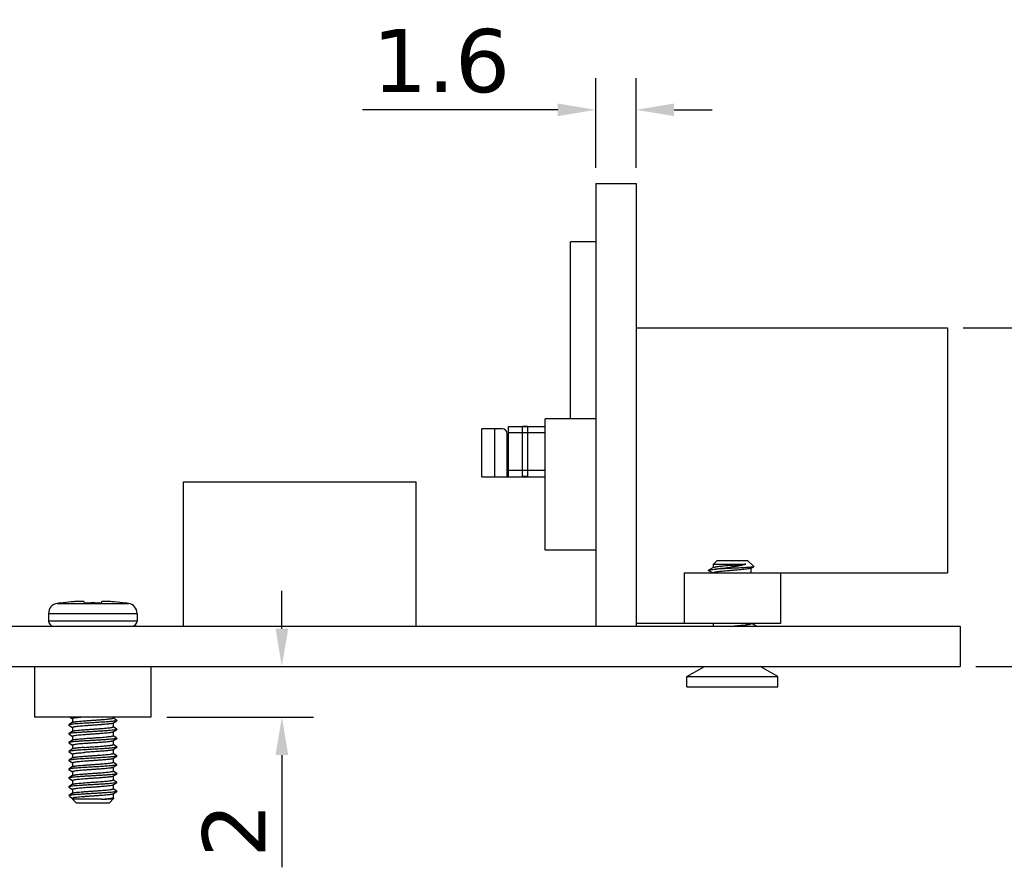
# Model space of a CAD drawing. Header units: millimetres. Extents: x 545 to 720, y 135 to 280.
# Tile 6 of 9: x 621 to 660, y 182 to 216. Entities that reach past the tile are written whole.
import ezdxf

# ---------------------------------------------------------------- set-up
doc = ezdxf.new("R2010")
doc.units = ezdxf.units.MM
doc.header["$LTSCALE"] = 30.734
doc.header["$PDMODE"] = 3
doc.header["$PDSIZE"] = 0.3125
doc.layers.get('0').update_dxf_attribs({"linetype": 'CONTINUOUS'})
doc.layers.get('Defpoints').update_dxf_attribs({"linetype": 'CONTINUOUS'})
doc.layers.add('02___PRT_ALL_AXES', color=7, linetype='CONTINUOUS')
doc.layers.add('dim', color=6, linetype='CONTINUOUS', lineweight=9)
doc.styles.add('Verdana', font='verdana.ttf', dxfattribs={"height": 2.5})
doc.dimstyles.new('aaaaaaaa 3.0', dxfattribs={"dimtxt": 2.5, "dimasz": 1.5, "dimexe": 1.25, "dimexo": 0.625, "dimtad": 1, "dimdec": 1, "dimzin": 9, "dimdsep": 46, "dimtxsty": 'Verdana', "dimcen": 0, "dimazin": 0, "dimtfac": 1, "dimtofl": 0, "dimtmove": 0, "dimatfit": 3, "dimfxl": 1, "dimlwd": 25, "dimlwe": 25, "dimarcsym": 0})

# ---------------------------------------------------------------- blocks, each defined once
blk = doc.blocks.new('*D24')
at = {"layer": 'Defpoints', "color": 0}
for p in [(626.393, 190.189), (626.393, 188.189), (631.567, 188.189)]:
    blk.add_point(p, dxfattribs=at)
at = {"layer": 'dim', "color": 0, "lineweight": 25}
for p, q in [((631.567, 191.689), (631.567, 193.189)), ((627.018, 190.189), (632.817, 190.189)), ((627.018, 188.189), (632.817, 188.189)), ((631.567, 186.689), (631.567, 182.247))]:
    blk.add_line(p, q, dxfattribs=at)
at = {"layer": 'dim', "color": 0}
for points in [[(631.317, 191.689), (631.817, 191.689), (631.567, 190.189)], [(631.817, 186.689), (631.317, 186.689), (631.567, 188.189)]]:
    blk.add_solid(points, dxfattribs=at)
at = {"layer": 'dim', "color": 0, "insert": (629.666, 183.718), "char_height": 2.5, "attachment_point": 5, "rotation": 90, "style": 'Verdana'}
blk.add_mtext('2', dxfattribs=at)
blk = doc.blocks.new('*D26')
at = {"layer": 'Defpoints', "color": 0}
for p in [(657.873, 203.589), (666.58, 203.589), (658.373, 190.189)]:
    blk.add_point(p, dxfattribs=at)
at = {"layer": 'dim', "color": 0, "lineweight": 25}
for p, q in [((658.498, 203.589), (667.83, 203.589)), ((666.58, 191.689), (666.58, 202.089)), ((658.998, 190.189), (667.83, 190.189))]:
    blk.add_line(p, q, dxfattribs=at)
at = {"layer": 'dim', "color": 0}
for points in [[(666.83, 202.089), (666.33, 202.089), (666.58, 203.589)], [(666.33, 191.689), (666.83, 191.689), (666.58, 190.189)]]:
    blk.add_solid(points, dxfattribs=at)
at = {"layer": 'dim', "color": 0, "insert": (664.653, 196.889), "char_height": 2.5, "attachment_point": 5, "rotation": 90, "style": 'Verdana'}
blk.add_mtext('13.4', dxfattribs=at)
blk = doc.blocks.new('*D27')
at = {"layer": 'Defpoints', "color": 0}
for p in [(643.973, 212.209), (643.973, 209.289), (645.573, 209.289)]:
    blk.add_point(p, dxfattribs=at)
at = {"layer": 'dim', "color": 0, "lineweight": 25}
for p, q in [((643.973, 209.914), (643.973, 213.459)), ((645.573, 209.914), (645.573, 213.459)), ((642.473, 212.209), (634.753, 212.209)), ((647.073, 212.209), (648.573, 212.209))]:
    blk.add_line(p, q, dxfattribs=at)
at = {"layer": 'dim', "color": 0}
for points in [[(642.473, 211.959), (642.473, 212.459), (643.973, 212.209)], [(647.073, 212.459), (647.073, 211.959), (645.573, 212.209)]]:
    blk.add_solid(points, dxfattribs=at)
at = {"layer": 'dim', "color": 0, "insert": (637.863, 214.134), "char_height": 2.5, "attachment_point": 5, "style": 'Verdana'}
blk.add_mtext('1.6', dxfattribs=at)

msp = doc.modelspace()

# ---------------------------------------------------------------- linework, layer by layer
at = {"color": 7, "linetype": 'Continuous'}
for p, q in [((643.973, 209.289), (645.573, 209.289)), ((643.973, 209.289), (643.973, 191.789)), ((645.573, 209.289), (645.573, 191.789)), ((643.973, 206.989), (642.973, 206.989)), ((642.973, 199.989), (642.973, 206.989)), ((645.573, 203.589), (657.873, 203.589)), ((657.873, 203.589), (657.873, 193.889)), ((640.523, 199.689), (641.973, 199.689)), ((640.523, 197.689), (640.523, 199.689)), ((641.073, 197.689), (641.073, 199.689)), ((641.273, 199.679), (641.073, 199.679)), ((641.273, 199.689), (641.273, 197.689)), ((643.973, 199.989), (641.973, 199.989)), ((641.973, 194.789), (641.973, 199.989)), ((640.273, 199.589), (639.473, 199.589)), ((639.473, 197.689), (639.473, 199.589)), ((639.973, 199.589), (639.973, 197.689)), ((640.473, 197.689), (640.473, 199.389)), ((641.973, 199.439), (640.523, 199.439)), ((640.473, 199.189), (640.523, 199.189)), ((640.523, 198.639), (640.473, 198.639)), ((640.523, 198.289), (640.473, 198.289)), ((641.973, 197.939), (640.523, 197.939)), ((639.473, 197.689), (641.973, 197.689)), ((641.273, 197.699), (641.073, 197.699)), ((643.973, 194.789), (641.973, 194.789)), ((648.773, 194.389), (648.623, 194.239)), ((648.623, 194.239), (649.903, 194.239)), ((648.623, 194.095), (648.623, 194.239)), ((648.773, 194.389), (649.973, 194.389)), ((649.973, 194.389), (650.223, 194.139)), ((647.473, 193.889), (657.873, 193.889)), ((647.473, 193.889), (647.473, 191.889)), ((648.634, 194.1), (648.431, 193.998)), ((648.431, 193.981), (648.612, 193.889)), ((650.112, 194.079), (650.22, 194.133)), ((650.123, 193.889), (650.123, 194.084)), ((650.223, 194.139), (650.22, 194.133)), ((651.273, 193.889), (651.273, 191.889)), ((622.809, 192.697), (622.808, 192.703)), ((623.759, 192.697), (623.751, 192.745)), ((624.435, 192.745), (624.427, 192.697)), ((625.378, 192.703), (625.377, 192.697)), ((622.343, 192.289), (622.343, 191.989)), ((625.843, 192.289), (625.843, 191.989)), ((625.843, 191.989), (622.343, 191.989)), ((651.273, 191.889), (645.573, 191.889)), ((648.623, 191.789), (648.623, 191.889)), ((650.315, 191.798), (650.134, 191.889)), ((601.873, 191.789), (658.373, 191.789)), ((649.373, 191.789), (649.444, 191.795)), ((658.373, 191.789), (658.373, 190.189)), ((601.873, 190.189), (658.373, 190.189)), ((621.793, 190.189), (621.793, 188.189)), ((626.393, 190.189), (626.393, 188.189)), ((647.573, 189.789), (648.273, 190.189)), ((626.393, 188.189), (621.793, 188.189)), ((623.195, 188.189), (623.292, 188.125)), ((623.293, 188.127), (623.293, 187.98)), ((624.889, 187.946), (625.039, 188.047)), ((624.893, 188.189), (624.893, 188.152)), ((625.039, 188.057), (624.894, 188.154)), ((623.297, 187.983), (623.147, 187.882)), ((623.147, 187.872), (623.292, 187.775)), ((623.297, 187.633), (623.147, 187.532)), ((623.293, 187.777), (623.293, 187.63)), ((624.889, 187.596), (625.039, 187.697)), ((624.893, 187.949), (624.893, 187.802)), ((624.893, 187.599), (624.893, 187.452)), ((625.039, 187.707), (624.894, 187.804)), ((625.039, 187.707), (625.039, 187.697)), ((623.147, 187.522), (623.292, 187.425)), ((623.297, 187.283), (623.147, 187.182)), ((623.293, 187.427), (623.293, 187.28)), ((624.889, 187.246), (625.039, 187.347)), ((624.893, 187.249), (624.893, 187.102)), ((625.039, 187.357), (624.894, 187.454)), ((623.147, 187.182), (623.147, 187.172)), ((623.147, 187.172), (623.292, 187.075)), ((623.297, 186.933), (623.147, 186.832)), ((623.147, 186.822), (623.292, 186.725)), ((623.293, 187.077), (623.293, 186.93)), ((624.889, 186.896), (625.039, 186.997)), ((624.893, 186.899), (624.893, 186.752)), ((625.039, 187.007), (624.894, 187.104)), ((623.297, 186.583), (623.147, 186.482)), ((623.147, 186.472), (623.292, 186.375)), ((623.293, 186.727), (623.293, 186.58)), ((624.889, 186.546), (625.039, 186.647)), ((624.893, 186.549), (624.893, 186.402)), ((625.039, 186.657), (624.894, 186.754)), ((623.297, 186.233), (623.147, 186.132)), ((623.147, 186.122), (623.292, 186.025)), ((623.293, 186.377), (623.293, 186.23)), ((624.889, 186.196), (625.039, 186.297)), ((624.893, 186.199), (624.893, 186.052)), ((625.039, 186.307), (624.894, 186.404)), ((625.039, 185.957), (624.894, 186.054)), ((623.297, 185.883), (623.147, 185.782)), ((623.147, 185.772), (623.292, 185.675)), ((623.293, 186.027), (623.293, 185.88)), ((623.293, 185.677), (623.293, 185.53)), ((624.889, 185.846), (625.039, 185.947)), ((624.893, 185.849), (624.893, 185.702)), ((625.039, 185.607), (624.894, 185.704)), ((625.039, 185.957), (625.039, 185.947)), ((623.297, 185.533), (623.147, 185.432)), ((623.147, 185.422), (623.292, 185.325)), ((623.293, 185.327), (623.293, 185.18)), ((624.889, 185.496), (625.039, 185.597)), ((624.893, 185.499), (624.893, 185.352)), ((625.039, 185.257), (624.894, 185.354)), ((625.039, 185.597), (625.019, 185.589)), ((623.15, 185.082), (623.18, 185.052)), ((623.297, 185.183), (623.151, 185.085)), ((623.151, 185.085), (623.167, 185.089)), ((623.18, 185.052), (623.2, 185.036)), ((623.2, 185.036), (623.292, 184.975)), ((623.293, 184.977), (623.293, 184.939)), ((624.44, 184.939), (623.293, 184.939)), ((623.443, 184.789), (623.293, 184.939)), ((624.743, 184.789), (624.93, 184.977)), ((624.889, 185.146), (625.039, 185.247)), ((624.893, 185.149), (624.893, 185.002)), ((624.93, 184.98), (624.894, 185.004)), ((624.93, 184.977), (624.93, 184.98)), ((624.743, 184.789), (623.443, 184.789))]:
    msp.add_line(p, q, dxfattribs=at)
for centre, radius, start, end in [((640.273, 199.389), 0.2, 0, 90), ((624.093, 183.227), 9.562, 97.721, 98.4728), ((624.093, 183.17), 9.613, 95.0711, 97.6722), ((624.093, 182.998), 9.705, 88.0295, 91.9705), ((624.093, 183.17), 9.613, 82.3278, 84.9289), ((624.093, 183.227), 9.562, 81.5272, 82.279), ((622.543, 191.989), 0.2, 180, 270), ((625.643, 191.989), 0.2, 270, 0)]:
    msp.add_arc(centre, radius, start, end, dxfattribs=at)
for points, knots in [([(649.903, 194.239), (649.849, 194.233), (649.731, 194.221), (649.546, 194.204), (649.347, 194.187), (649.151, 194.171), (648.995, 194.156), (648.882, 194.144), (648.81, 194.136), (648.749, 194.127), (648.699, 194.119), (648.665, 194.111), (648.645, 194.105), (648.637, 194.102), (648.634, 194.1)], [0, 0, 0, 0, 0.128172, 0.277588, 0.437264, 0.595416, 0.740377, 0.80452, 0.861497, 0.910273, 0.949989, 0.98, 0.991251, 1, 1, 1, 1]), ([(648.701, 194.039), (648.749, 194.047), (648.849, 194.063), (649.06, 194.094), (649.279, 194.125), (649.497, 194.158), (649.649, 194.183), (649.784, 194.209), (649.866, 194.229), (649.903, 194.239)], [0, 0, 0, 0, 0.118704, 0.248791, 0.525816, 0.662692, 0.791113, 0.90537, 1, 1, 1, 1]), ([(648.431, 193.981), (648.43, 193.982), (648.428, 193.983), (648.425, 193.985), (648.422, 193.989), (648.425, 193.994), (648.428, 193.996), (648.43, 193.997), (648.431, 193.998)], [0, 0, 0, 0, 0.171828, 0.308535, 0.500024, 0.691528, 0.828189, 1, 1, 1, 1]), ([(648.431, 193.998), (648.436, 194), (648.447, 194.004), (648.466, 194.009), (648.492, 194.014), (648.523, 194.019), (648.56, 194.024), (648.62, 194.031), (648.668, 194.036), (648.701, 194.039)], [0, 0, 0, 0, 0.052528, 0.126512, 0.221991, 0.338528, 0.475504, 0.632119, 1, 1, 1, 1]), ([(649.297, 193.983), (649.252, 193.979), (649.164, 193.972), (649.038, 193.96), (648.923, 193.949), (648.836, 193.939), (648.774, 193.931), (648.736, 193.925), (648.703, 193.919), (648.675, 193.914), (648.653, 193.908), (648.639, 193.903), (648.63, 193.899), (648.626, 193.895), (648.623, 193.892), (648.623, 193.889)], [0, 0, 0, 0, 0.19773, 0.385142, 0.555999, 0.70463, 0.769052, 0.82617, 0.875526, 0.916768, 0.949631, 0.974039, 0.98314, 0.990304, 1, 1, 1, 1]), ([(650.22, 194.133), (650.217, 194.132), (650.21, 194.13), (650.197, 194.127), (650.18, 194.124), (650.159, 194.121), (650.133, 194.118), (650.091, 194.113), (650.03, 194.108), (649.946, 194.102), (649.85, 194.097), (649.744, 194.091), (649.63, 194.085), (649.511, 194.079), (649.347, 194.072), (649.144, 194.062), (648.916, 194.051), (648.769, 194.044), (648.701, 194.039)], [0, 0, 0, 0, 0.005857, 0.014526, 0.026013, 0.040277, 0.057242, 0.076825, 0.123402, 0.179027, 0.242545, 0.312666, 0.387994, 0.467062, 0.548357, 0.711538, 0.865678, 1, 1, 1, 1]), ([(650.112, 194.079), (650.108, 194.076), (650.096, 194.072), (650.074, 194.066), (650.046, 194.06), (649.998, 194.052), (649.924, 194.042), (649.822, 194.03), (649.704, 194.018), (649.574, 194.007), (649.437, 193.995), (649.344, 193.987), (649.297, 193.983)], [0, 0, 0, 0, 0.019699, 0.046775, 0.081188, 0.122712, 0.22576, 0.352522, 0.49865, 0.659063, 0.82815, 1, 1, 1, 1]), ([(623.751, 192.745), (623.75, 192.747), (623.748, 192.75), (623.744, 192.752), (623.737, 192.754), (623.726, 192.757), (623.7, 192.761), (623.658, 192.763), (623.595, 192.764), (623.52, 192.763), (623.433, 192.759), (623.34, 192.754), (623.276, 192.748), (623.243, 192.745)], [0, 0, 0, 0, 0.010204, 0.017736, 0.027242, 0.05252, 0.086324, 0.17884, 0.302086, 0.451708, 0.622191, 0.807217, 1, 1, 1, 1]), ([(624.943, 192.745), (624.91, 192.748), (624.846, 192.754), (624.753, 192.759), (624.666, 192.763), (624.591, 192.764), (624.528, 192.763), (624.486, 192.761), (624.46, 192.757), (624.449, 192.754), (624.442, 192.752), (624.438, 192.75), (624.436, 192.747), (624.435, 192.745)], [0, 0, 0, 0, 0.192791, 0.377818, 0.548299, 0.697919, 0.821162, 0.913677, 0.94748, 0.972758, 0.982264, 0.989797, 1, 1, 1, 1]), ([(649.444, 191.795), (649.489, 191.799), (649.577, 191.807), (649.704, 191.818), (649.821, 191.83), (649.909, 191.84), (649.97, 191.848), (650.009, 191.854), (650.043, 191.86), (650.071, 191.865), (650.093, 191.871), (650.107, 191.876), (650.116, 191.88), (650.12, 191.884), (650.123, 191.887), (650.123, 191.889)], [0, 0, 0, 0, 0.19739, 0.384675, 0.555551, 0.704289, 0.768779, 0.825968, 0.875393, 0.916696, 0.949608, 0.974048, 0.983157, 0.990322, 1, 1, 1, 1]), ([(625.039, 188.047), (625.036, 188.045), (625.025, 188.041), (625.005, 188.036), (624.978, 188.031), (624.942, 188.026), (624.9, 188.021), (624.851, 188.016), (624.795, 188.011), (624.683, 188.001), (624.507, 187.989), (624.264, 187.974), (624.007, 187.959), (623.794, 187.947), (623.632, 187.936), (623.523, 187.929), (623.424, 187.921), (623.338, 187.914), (623.267, 187.906), (623.217, 187.899), (623.186, 187.894), (623.169, 187.89), (623.156, 187.886), (623.149, 187.884), (623.147, 187.882)], [0, 0, 0, 0, 0.006752, 0.017503, 0.032283, 0.051015, 0.073554, 0.099725, 0.129306, 0.162053, 0.276371, 0.407802, 0.54629, 0.681234, 0.744117, 0.802308, 0.85469, 0.900266, 0.938173, 0.967706, 0.979168, 0.988368, 0.995298, 1, 1, 1, 1]), ([(623.746, 188.189), (623.713, 188.187), (623.651, 188.182), (623.563, 188.174), (623.486, 188.167), (623.42, 188.159), (623.373, 188.152), (623.343, 188.147), (623.325, 188.143), (623.312, 188.139), (623.303, 188.136), (623.298, 188.133), (623.295, 188.131), (623.293, 188.128), (623.293, 188.127)], [0, 0, 0, 0, 0.211996, 0.405111, 0.575605, 0.720205, 0.836177, 0.882758, 0.921481, 0.952262, 0.975126, 0.983699, 0.990511, 1, 1, 1, 1]), ([(623.297, 187.983), (623.301, 187.985), (623.311, 187.989), (623.329, 187.994), (623.355, 187.999), (623.387, 188.004), (623.425, 188.01), (623.488, 188.017), (623.579, 188.026), (623.702, 188.036), (623.839, 188.047), (623.984, 188.057), (624.134, 188.067), (624.282, 188.078), (624.424, 188.088), (624.553, 188.098), (624.666, 188.109), (624.759, 188.119), (624.821, 188.128), (624.856, 188.135), (624.87, 188.139), (624.878, 188.141), (624.884, 188.144), (624.89, 188.147), (624.893, 188.15), (624.893, 188.152)], [0, 0, 0, 0, 0.00784, 0.019807, 0.035931, 0.056131, 0.080244, 0.108075, 0.173883, 0.251244, 0.33741, 0.429307, 0.52365, 0.617068, 0.706219, 0.787918, 0.859259, 0.917717, 0.961266, 0.97699, 0.983295, 0.988557, 0.992788, 0.996026, 1, 1, 1, 1]), ([(625.039, 188.057), (625.041, 188.056), (625.045, 188.052), (625.041, 188.048), (625.039, 188.047)], [0, 0, 0, 0, 0.499991, 1, 1, 1, 1]), ([(623.147, 187.882), (623.145, 187.881), (623.141, 187.877), (623.145, 187.873), (623.147, 187.872)], [0, 0, 0, 0, 0.500014, 1, 1, 1, 1]), ([(625.039, 187.697), (625.036, 187.695), (625.025, 187.691), (625.005, 187.686), (624.978, 187.681), (624.942, 187.676), (624.9, 187.671), (624.83, 187.664), (624.727, 187.655), (624.589, 187.645), (624.433, 187.635), (624.266, 187.625), (624.093, 187.614), (623.92, 187.604), (623.753, 187.594), (623.597, 187.584), (623.459, 187.574), (623.356, 187.565), (623.286, 187.558), (623.243, 187.553), (623.208, 187.548), (623.181, 187.543), (623.161, 187.538), (623.15, 187.534), (623.147, 187.532)], [0, 0, 0, 0, 0.006755, 0.017503, 0.032286, 0.051015, 0.073557, 0.099726, 0.162054, 0.235901, 0.31876, 0.407806, 0.5, 0.592195, 0.681241, 0.764099, 0.837947, 0.900274, 0.926444, 0.948985, 0.967716, 0.982497, 0.993247, 1, 1, 1, 1]), ([(624.889, 187.946), (624.885, 187.944), (624.875, 187.94), (624.857, 187.935), (624.831, 187.93), (624.799, 187.925), (624.761, 187.919), (624.698, 187.912), (624.607, 187.903), (624.484, 187.893), (624.347, 187.882), (624.202, 187.872), (624.052, 187.862), (623.904, 187.851), (623.762, 187.841), (623.633, 187.831), (623.52, 187.82), (623.427, 187.81), (623.365, 187.801), (623.33, 187.794), (623.316, 187.79), (623.308, 187.788), (623.301, 187.785), (623.296, 187.782), (623.293, 187.779), (623.293, 187.777)], [0, 0, 0, 0, 0.00784, 0.019807, 0.035932, 0.056131, 0.080245, 0.108076, 0.173884, 0.251245, 0.337411, 0.429309, 0.523653, 0.617069, 0.70622, 0.78792, 0.85926, 0.917718, 0.961266, 0.97699, 0.983295, 0.988557, 0.992788, 0.996026, 1, 1, 1, 1]), ([(623.297, 187.633), (623.301, 187.635), (623.311, 187.639), (623.329, 187.644), (623.355, 187.649), (623.387, 187.654), (623.425, 187.66), (623.488, 187.667), (623.579, 187.676), (623.702, 187.686), (623.839, 187.697), (623.984, 187.707), (624.134, 187.717), (624.282, 187.728), (624.424, 187.738), (624.553, 187.748), (624.666, 187.759), (624.759, 187.769), (624.821, 187.778), (624.856, 187.785), (624.87, 187.789), (624.878, 187.791), (624.884, 187.794), (624.89, 187.797), (624.893, 187.8), (624.893, 187.802)], [0, 0, 0, 0, 0.00784, 0.019807, 0.035931, 0.056131, 0.080244, 0.108075, 0.173883, 0.251244, 0.33741, 0.429308, 0.523651, 0.617068, 0.706219, 0.787919, 0.859259, 0.917717, 0.961266, 0.97699, 0.983295, 0.988557, 0.992788, 0.996026, 1, 1, 1, 1]), ([(623.147, 187.532), (623.145, 187.531), (623.141, 187.527), (623.145, 187.523), (623.147, 187.522)], [0, 0, 0, 0, 0.499987, 1, 1, 1, 1]), ([(625.039, 187.347), (625.036, 187.345), (625.025, 187.341), (625.005, 187.336), (624.978, 187.331), (624.942, 187.326), (624.9, 187.321), (624.83, 187.314), (624.727, 187.305), (624.589, 187.295), (624.433, 187.285), (624.266, 187.275), (624.093, 187.264), (623.92, 187.254), (623.753, 187.244), (623.597, 187.234), (623.459, 187.224), (623.356, 187.215), (623.286, 187.208), (623.243, 187.203), (623.208, 187.198), (623.181, 187.193), (623.161, 187.188), (623.15, 187.184), (623.147, 187.182)], [0, 0, 0, 0, 0.006753, 0.017503, 0.032284, 0.051015, 0.073555, 0.099726, 0.162053, 0.235901, 0.318759, 0.407805, 0.499999, 0.592194, 0.68124, 0.764099, 0.837946, 0.900274, 0.926443, 0.948985, 0.967715, 0.982496, 0.993245, 1, 1, 1, 1]), ([(624.889, 187.596), (624.885, 187.594), (624.875, 187.59), (624.857, 187.585), (624.831, 187.58), (624.799, 187.575), (624.761, 187.569), (624.698, 187.562), (624.607, 187.553), (624.484, 187.543), (624.347, 187.532), (624.202, 187.522), (624.052, 187.512), (623.904, 187.501), (623.762, 187.491), (623.633, 187.481), (623.52, 187.47), (623.427, 187.46), (623.365, 187.451), (623.33, 187.444), (623.316, 187.44), (623.308, 187.438), (623.301, 187.435), (623.296, 187.432), (623.293, 187.429), (623.293, 187.427)], [0, 0, 0, 0, 0.00784, 0.019807, 0.035932, 0.056131, 0.080244, 0.108075, 0.173884, 0.251245, 0.337411, 0.429309, 0.523652, 0.617069, 0.70622, 0.787919, 0.85926, 0.917718, 0.961266, 0.97699, 0.983295, 0.988557, 0.992788, 0.996026, 1, 1, 1, 1]), ([(624.889, 187.246), (624.885, 187.244), (624.875, 187.24), (624.857, 187.235), (624.831, 187.23), (624.799, 187.225), (624.761, 187.219), (624.698, 187.212), (624.607, 187.203), (624.484, 187.193), (624.347, 187.182), (624.202, 187.172), (624.052, 187.162), (623.904, 187.151), (623.762, 187.141), (623.633, 187.131), (623.52, 187.12), (623.427, 187.11), (623.365, 187.101), (623.33, 187.094), (623.316, 187.09), (623.308, 187.088), (623.301, 187.085), (623.296, 187.082), (623.293, 187.079), (623.293, 187.077)], [0, 0, 0, 0, 0.00784, 0.019807, 0.035931, 0.056131, 0.080244, 0.108075, 0.173883, 0.251244, 0.33741, 0.429308, 0.523651, 0.617068, 0.706219, 0.787919, 0.859259, 0.917717, 0.961266, 0.97699, 0.983295, 0.988557, 0.992788, 0.996026, 1, 1, 1, 1]), ([(623.297, 187.283), (623.301, 187.285), (623.311, 187.289), (623.329, 187.294), (623.355, 187.299), (623.387, 187.304), (623.425, 187.31), (623.488, 187.317), (623.579, 187.326), (623.702, 187.336), (623.839, 187.347), (623.984, 187.357), (624.134, 187.367), (624.282, 187.378), (624.424, 187.388), (624.553, 187.398), (624.666, 187.409), (624.759, 187.419), (624.821, 187.428), (624.856, 187.435), (624.87, 187.439), (624.878, 187.441), (624.884, 187.444), (624.89, 187.447), (624.893, 187.45), (624.893, 187.452)], [0, 0, 0, 0, 0.00784, 0.019807, 0.035931, 0.056131, 0.080244, 0.108075, 0.173884, 0.251244, 0.337411, 0.429308, 0.523652, 0.617069, 0.70622, 0.787919, 0.85926, 0.917718, 0.961266, 0.97699, 0.983295, 0.988557, 0.992788, 0.996026, 1, 1, 1, 1]), ([(625.039, 187.357), (625.041, 187.356), (625.045, 187.352), (625.041, 187.348), (625.039, 187.347)], [0, 0, 0, 0, 0.500009, 1, 1, 1, 1]), ([(623.147, 186.832), (623.145, 186.831), (623.141, 186.827), (623.145, 186.823), (623.147, 186.822)], [0, 0, 0, 0, 0.500002, 1, 1, 1, 1]), ([(623.681, 186.889), (623.645, 186.887), (623.577, 186.883), (623.479, 186.875), (623.392, 186.868), (623.316, 186.861), (623.253, 186.854), (623.209, 186.848), (623.182, 186.843), (623.166, 186.84), (623.155, 186.836), (623.149, 186.833), (623.147, 186.832)], [0, 0, 0, 0, 0.198973, 0.382008, 0.545877, 0.68798, 0.805991, 0.898036, 0.933882, 0.96281, 0.984796, 1, 1, 1, 1]), ([(623.746, 186.989), (623.716, 186.987), (623.66, 186.983), (623.578, 186.976), (623.505, 186.969), (623.442, 186.962), (623.389, 186.955), (623.348, 186.948), (623.32, 186.942), (623.305, 186.937), (623.299, 186.934), (623.297, 186.933)], [0, 0, 0, 0, 0.196172, 0.376968, 0.539305, 0.680703, 0.798941, 0.892226, 0.95931, 0.982899, 1, 1, 1, 1]), ([(625.039, 186.997), (625.037, 186.996), (625.032, 186.993), (625.016, 186.988), (624.988, 186.983), (624.944, 186.976), (624.889, 186.97), (624.821, 186.963), (624.743, 186.956), (624.656, 186.95), (624.524, 186.941), (624.347, 186.929), (624.125, 186.916), (623.901, 186.903), (623.753, 186.894), (623.681, 186.889)], [0, 0, 0, 0, 0.005524, 0.013377, 0.036231, 0.068525, 0.109863, 0.159682, 0.217281, 0.28183, 0.352402, 0.507455, 0.673487, 0.840886, 1, 1, 1, 1]), ([(623.746, 186.989), (623.81, 186.994), (623.94, 187.004), (624.137, 187.017), (624.331, 187.031), (624.485, 187.043), (624.598, 187.052), (624.671, 187.059), (624.736, 187.066), (624.79, 187.073), (624.828, 187.079), (624.853, 187.084), (624.867, 187.088), (624.878, 187.091), (624.886, 187.094), (624.891, 187.098), (624.893, 187.101), (624.893, 187.102)], [0, 0, 0, 0, 0.165611, 0.339737, 0.511421, 0.669824, 0.74088, 0.804983, 0.86113, 0.908456, 0.946251, 0.961405, 0.974005, 0.98404, 0.99154, 0.996664, 1, 1, 1, 1]), ([(624.889, 186.896), (624.887, 186.895), (624.882, 186.892), (624.867, 186.887), (624.843, 186.882), (624.805, 186.875), (624.758, 186.869), (624.701, 186.862), (624.635, 186.856), (624.561, 186.849), (624.451, 186.84), (624.302, 186.829), (624.117, 186.816), (623.93, 186.803), (623.806, 186.794), (623.746, 186.789)], [0, 0, 0, 0, 0.006277, 0.014813, 0.038834, 0.072041, 0.114051, 0.164315, 0.222138, 0.286709, 0.357121, 0.511391, 0.676213, 0.842215, 1, 1, 1, 1]), ([(625.039, 187.007), (625.041, 187.006), (625.045, 187.002), (625.041, 186.998), (625.039, 186.997)], [0, 0, 0, 0, 0.499984, 1, 1, 1, 1]), ([(623.147, 186.482), (623.145, 186.481), (623.141, 186.477), (623.145, 186.473), (623.147, 186.472)], [0, 0, 0, 0, 0.499985, 1, 1, 1, 1]), ([(625.039, 186.647), (625.036, 186.645), (625.025, 186.641), (625.005, 186.636), (624.978, 186.631), (624.942, 186.626), (624.9, 186.621), (624.851, 186.616), (624.795, 186.611), (624.683, 186.601), (624.507, 186.589), (624.264, 186.574), (624.007, 186.559), (623.794, 186.547), (623.632, 186.536), (623.523, 186.529), (623.424, 186.521), (623.338, 186.514), (623.267, 186.506), (623.217, 186.499), (623.186, 186.494), (623.169, 186.49), (623.156, 186.486), (623.149, 186.484), (623.147, 186.482)], [0, 0, 0, 0, 0.006755, 0.017503, 0.032285, 0.051014, 0.073556, 0.099725, 0.129308, 0.162053, 0.276372, 0.407802, 0.54629, 0.681234, 0.744116, 0.802306, 0.85469, 0.900266, 0.938171, 0.967704, 0.979167, 0.988368, 0.995295, 1, 1, 1, 1]), ([(623.293, 186.727), (623.293, 186.728), (623.295, 186.731), (623.298, 186.733), (623.303, 186.736), (623.312, 186.739), (623.325, 186.743), (623.343, 186.747), (623.373, 186.752), (623.42, 186.759), (623.486, 186.767), (623.563, 186.774), (623.651, 186.782), (623.713, 186.787), (623.746, 186.789)], [0, 0, 0, 0, 0.00949, 0.016302, 0.024875, 0.04774, 0.078519, 0.11724, 0.163824, 0.27979, 0.424392, 0.594866, 0.788037, 1, 1, 1, 1]), ([(624.889, 186.546), (624.885, 186.544), (624.875, 186.54), (624.857, 186.535), (624.831, 186.53), (624.799, 186.525), (624.761, 186.519), (624.698, 186.512), (624.607, 186.503), (624.484, 186.493), (624.347, 186.482), (624.202, 186.472), (624.052, 186.462), (623.904, 186.451), (623.762, 186.441), (623.633, 186.431), (623.52, 186.42), (623.427, 186.41), (623.365, 186.401), (623.33, 186.394), (623.316, 186.39), (623.308, 186.388), (623.301, 186.385), (623.296, 186.382), (623.293, 186.379), (623.293, 186.377)], [0, 0, 0, 0, 0.00784, 0.019807, 0.035932, 0.056131, 0.080244, 0.108076, 0.173884, 0.251245, 0.337411, 0.429309, 0.523653, 0.617069, 0.70622, 0.787919, 0.85926, 0.917718, 0.961266, 0.97699, 0.983295, 0.988557, 0.992788, 0.996026, 1, 1, 1, 1]), ([(623.297, 186.583), (623.301, 186.585), (623.311, 186.589), (623.329, 186.594), (623.355, 186.599), (623.387, 186.604), (623.425, 186.61), (623.488, 186.617), (623.579, 186.626), (623.702, 186.636), (623.839, 186.647), (623.984, 186.657), (624.134, 186.667), (624.282, 186.678), (624.424, 186.688), (624.553, 186.698), (624.666, 186.709), (624.759, 186.719), (624.821, 186.728), (624.856, 186.735), (624.87, 186.739), (624.878, 186.741), (624.884, 186.744), (624.89, 186.747), (624.893, 186.75), (624.893, 186.752)], [0, 0, 0, 0, 0.00784, 0.019807, 0.035931, 0.056131, 0.080244, 0.108075, 0.173883, 0.251244, 0.33741, 0.429307, 0.52365, 0.617068, 0.706219, 0.787918, 0.859259, 0.917717, 0.961266, 0.97699, 0.983295, 0.988557, 0.992788, 0.996026, 1, 1, 1, 1]), ([(625.039, 186.657), (625.041, 186.656), (625.045, 186.652), (625.041, 186.648), (625.039, 186.647)], [0, 0, 0, 0, 0.500015, 1, 1, 1, 1]), ([(623.147, 186.132), (623.145, 186.131), (623.141, 186.127), (623.145, 186.123), (623.147, 186.122)], [0, 0, 0, 0, 0.500016, 1, 1, 1, 1]), ([(625.039, 186.297), (625.036, 186.295), (625.025, 186.291), (625.005, 186.286), (624.978, 186.281), (624.942, 186.276), (624.9, 186.271), (624.851, 186.266), (624.795, 186.261), (624.683, 186.251), (624.507, 186.239), (624.264, 186.224), (624.007, 186.209), (623.794, 186.197), (623.632, 186.186), (623.523, 186.179), (623.424, 186.171), (623.338, 186.164), (623.267, 186.156), (623.217, 186.149), (623.186, 186.144), (623.169, 186.14), (623.156, 186.136), (623.149, 186.134), (623.147, 186.132)], [0, 0, 0, 0, 0.006752, 0.017503, 0.032283, 0.051015, 0.073554, 0.099725, 0.129306, 0.162053, 0.276371, 0.407802, 0.54629, 0.681234, 0.744117, 0.802307, 0.85469, 0.900266, 0.938173, 0.967706, 0.979168, 0.988368, 0.995297, 1, 1, 1, 1]), ([(624.889, 186.196), (624.885, 186.194), (624.875, 186.19), (624.857, 186.185), (624.831, 186.18), (624.799, 186.175), (624.761, 186.169), (624.698, 186.162), (624.607, 186.153), (624.484, 186.143), (624.347, 186.132), (624.202, 186.122), (624.052, 186.112), (623.904, 186.101), (623.762, 186.091), (623.633, 186.081), (623.52, 186.07), (623.427, 186.06), (623.365, 186.051), (623.33, 186.044), (623.316, 186.04), (623.308, 186.038), (623.301, 186.035), (623.296, 186.032), (623.293, 186.029), (623.293, 186.027)], [0, 0, 0, 0, 0.00784, 0.019807, 0.035931, 0.056131, 0.080244, 0.108075, 0.173884, 0.251244, 0.337411, 0.429308, 0.523652, 0.617069, 0.70622, 0.787919, 0.85926, 0.917718, 0.961266, 0.97699, 0.983295, 0.988557, 0.992788, 0.996026, 1, 1, 1, 1]), ([(623.297, 186.233), (623.301, 186.235), (623.311, 186.239), (623.329, 186.244), (623.355, 186.249), (623.387, 186.254), (623.425, 186.26), (623.488, 186.267), (623.579, 186.276), (623.702, 186.286), (623.839, 186.297), (623.984, 186.307), (624.134, 186.317), (624.282, 186.328), (624.424, 186.338), (624.553, 186.348), (624.666, 186.359), (624.759, 186.369), (624.821, 186.378), (624.856, 186.385), (624.87, 186.389), (624.878, 186.391), (624.884, 186.394), (624.89, 186.397), (624.893, 186.4), (624.893, 186.402)], [0, 0, 0, 0, 0.00784, 0.019807, 0.035931, 0.056131, 0.080244, 0.108075, 0.173883, 0.251244, 0.33741, 0.429308, 0.523651, 0.617068, 0.706219, 0.787919, 0.859259, 0.917717, 0.961266, 0.97699, 0.983295, 0.988557, 0.992788, 0.996026, 1, 1, 1, 1]), ([(623.297, 185.883), (623.301, 185.885), (623.311, 185.889), (623.329, 185.894), (623.355, 185.899), (623.387, 185.904), (623.425, 185.91), (623.488, 185.917), (623.579, 185.926), (623.702, 185.936), (623.839, 185.947), (623.984, 185.957), (624.134, 185.967), (624.282, 185.978), (624.424, 185.988), (624.553, 185.998), (624.666, 186.009), (624.759, 186.019), (624.821, 186.028), (624.856, 186.035), (624.87, 186.039), (624.878, 186.041), (624.884, 186.044), (624.89, 186.047), (624.893, 186.05), (624.893, 186.052)], [0, 0, 0, 0, 0.00784, 0.019807, 0.035932, 0.056131, 0.080244, 0.108075, 0.173884, 0.251245, 0.337411, 0.429309, 0.523652, 0.617069, 0.70622, 0.787919, 0.85926, 0.917718, 0.961266, 0.97699, 0.983295, 0.988557, 0.992788, 0.996026, 1, 1, 1, 1]), ([(625.039, 186.307), (625.041, 186.306), (625.045, 186.302), (625.041, 186.298), (625.039, 186.297)], [0, 0, 0, 0, 0.499997, 1, 1, 1, 1]), ([(623.147, 185.782), (623.145, 185.781), (623.141, 185.777), (623.145, 185.773), (623.147, 185.772)], [0, 0, 0, 0, 0.499991, 1, 1, 1, 1]), ([(625.039, 185.947), (625.036, 185.945), (625.025, 185.941), (625.005, 185.936), (624.978, 185.931), (624.942, 185.926), (624.9, 185.921), (624.83, 185.914), (624.727, 185.905), (624.589, 185.895), (624.433, 185.885), (624.266, 185.875), (624.093, 185.864), (623.92, 185.854), (623.753, 185.844), (623.597, 185.834), (623.459, 185.824), (623.356, 185.815), (623.286, 185.808), (623.243, 185.803), (623.208, 185.798), (623.181, 185.793), (623.161, 185.788), (623.15, 185.784), (623.147, 185.782)], [0, 0, 0, 0, 0.006755, 0.017503, 0.032285, 0.051015, 0.073557, 0.099726, 0.162054, 0.235901, 0.31876, 0.407806, 0.500001, 0.592195, 0.681241, 0.764099, 0.837947, 0.900274, 0.926445, 0.948985, 0.967716, 0.982497, 0.993247, 1, 1, 1, 1]), ([(624.889, 185.846), (624.885, 185.844), (624.875, 185.84), (624.857, 185.835), (624.831, 185.83), (624.799, 185.825), (624.761, 185.819), (624.698, 185.812), (624.607, 185.803), (624.484, 185.793), (624.347, 185.782), (624.202, 185.772), (624.052, 185.762), (623.904, 185.751), (623.762, 185.741), (623.633, 185.731), (623.52, 185.72), (623.427, 185.71), (623.365, 185.701), (623.33, 185.694), (623.316, 185.69), (623.308, 185.688), (623.301, 185.685), (623.296, 185.682), (623.293, 185.679), (623.293, 185.677)], [0, 0, 0, 0, 0.00784, 0.019807, 0.035931, 0.056131, 0.080244, 0.108075, 0.173883, 0.251244, 0.33741, 0.429308, 0.523651, 0.617068, 0.706219, 0.787919, 0.859259, 0.917717, 0.961266, 0.97699, 0.983295, 0.988557, 0.992788, 0.996026, 1, 1, 1, 1]), ([(623.297, 185.533), (623.3, 185.535), (623.309, 185.539), (623.326, 185.543), (623.348, 185.548), (623.376, 185.553), (623.41, 185.558), (623.465, 185.564), (623.545, 185.573), (623.654, 185.582), (623.776, 185.592), (623.908, 185.602), (624.045, 185.611), (624.184, 185.621), (624.321, 185.63), (624.45, 185.64), (624.568, 185.65), (624.671, 185.659), (624.757, 185.669), (624.816, 185.677), (624.852, 185.684), (624.867, 185.688), (624.873, 185.689)], [0, 0, 0, 0, 0.007233, 0.018053, 0.032498, 0.050516, 0.071987, 0.096765, 0.15548, 0.224901, 0.302916, 0.387141, 0.474994, 0.563779, 0.650774, 0.733309, 0.808855, 0.875109, 0.930058, 0.972072, 0.987847, 1, 1, 1, 1]), ([(624.873, 185.689), (624.876, 185.69), (624.881, 185.692), (624.888, 185.695), (624.893, 185.699), (624.893, 185.702)], [0, 0, 0, 0, 0.382101, 0.670205, 1, 1, 1, 1]), ([(623.147, 185.432), (623.145, 185.431), (623.141, 185.427), (623.145, 185.423), (623.147, 185.422)], [0, 0, 0, 0, 0.500003, 1, 1, 1, 1]), ([(625.019, 185.589), (625.012, 185.588), (624.995, 185.584), (624.951, 185.577), (624.88, 185.569), (624.778, 185.559), (624.654, 185.549), (624.512, 185.54), (624.358, 185.53), (624.195, 185.52), (624.029, 185.511), (623.865, 185.501), (623.708, 185.491), (623.563, 185.482), (623.435, 185.472), (623.34, 185.464), (623.275, 185.457), (623.236, 185.452), (623.204, 185.447), (623.178, 185.442), (623.16, 185.438), (623.15, 185.434), (623.147, 185.432)], [0, 0, 0, 0, 0.01213, 0.027953, 0.070231, 0.125623, 0.192447, 0.268641, 0.351843, 0.439472, 0.528803, 0.617061, 0.701502, 0.779504, 0.848649, 0.9068, 0.931184, 0.952184, 0.969651, 0.983467, 0.993571, 1, 1, 1, 1]), ([(624.873, 185.489), (624.867, 185.487), (624.852, 185.484), (624.813, 185.476), (624.751, 185.468), (624.66, 185.458), (624.551, 185.448), (624.426, 185.438), (624.291, 185.428), (624.148, 185.418), (624.004, 185.408), (623.863, 185.398), (623.73, 185.388), (623.608, 185.378), (623.503, 185.369), (623.417, 185.359), (623.359, 185.35), (623.325, 185.343), (623.31, 185.339), (623.301, 185.335), (623.296, 185.332), (623.293, 185.329), (623.293, 185.327)], [0, 0, 0, 0, 0.012614, 0.029103, 0.073245, 0.131118, 0.200868, 0.280217, 0.366561, 0.457052, 0.548706, 0.638501, 0.723475, 0.80083, 0.868027, 0.922878, 0.963638, 0.978345, 0.989168, 0.993138, 0.996191, 1, 1, 1, 1]), ([(623.297, 185.183), (623.301, 185.185), (623.311, 185.189), (623.329, 185.194), (623.355, 185.199), (623.387, 185.204), (623.425, 185.21), (623.488, 185.217), (623.579, 185.226), (623.702, 185.236), (623.839, 185.247), (623.984, 185.257), (624.134, 185.267), (624.282, 185.278), (624.424, 185.288), (624.553, 185.298), (624.666, 185.309), (624.759, 185.319), (624.821, 185.328), (624.856, 185.335), (624.87, 185.339), (624.878, 185.341), (624.884, 185.344), (624.89, 185.347), (624.893, 185.35), (624.893, 185.352)], [0, 0, 0, 0, 0.00784, 0.019807, 0.035931, 0.056131, 0.080244, 0.108075, 0.173883, 0.251244, 0.33741, 0.429307, 0.523651, 0.617068, 0.706219, 0.787918, 0.859259, 0.917717, 0.961266, 0.97699, 0.983295, 0.988557, 0.992788, 0.996026, 1, 1, 1, 1]), ([(624.889, 185.496), (624.887, 185.495), (624.881, 185.492), (624.876, 185.49), (624.873, 185.489)], [0, 0, 0, 0, 0.423515, 1, 1, 1, 1]), ([(625.039, 185.607), (625.041, 185.606), (625.045, 185.602), (625.041, 185.598), (625.039, 185.597)], [0, 0, 0, 0, 0.499804, 1, 1, 1, 1]), ([(623.15, 185.082), (623.15, 185.082), (623.15, 185.084), (623.151, 185.085), (623.151, 185.085)], [0, 0, 0, 0, 0.446315, 1, 1, 1, 1]), ([(623.167, 185.089), (623.166, 185.086), (623.165, 185.08), (623.167, 185.07), (623.172, 185.061), (623.178, 185.055), (623.18, 185.052)], [0, 0, 0, 0, 0.222136, 0.449283, 0.70315, 1, 1, 1, 1]), ([(625.039, 185.247), (625.036, 185.245), (625.026, 185.241), (625.008, 185.236), (624.982, 185.232), (624.95, 185.227), (624.911, 185.222), (624.846, 185.215), (624.751, 185.207), (624.623, 185.197), (624.478, 185.188), (624.321, 185.178), (624.157, 185.168), (623.991, 185.159), (623.828, 185.149), (623.674, 185.139), (623.532, 185.129), (623.408, 185.12), (623.305, 185.11), (623.235, 185.102), (623.191, 185.095), (623.174, 185.091), (623.167, 185.089)], [0, 0, 0, 0, 0.006429, 0.016533, 0.030349, 0.047816, 0.068816, 0.0932, 0.151351, 0.220496, 0.298498, 0.382939, 0.471197, 0.560528, 0.648157, 0.731359, 0.807553, 0.874377, 0.929769, 0.972047, 0.98787, 1, 1, 1, 1]), ([(624.889, 185.146), (624.885, 185.144), (624.875, 185.14), (624.857, 185.135), (624.831, 185.13), (624.799, 185.125), (624.761, 185.119), (624.698, 185.112), (624.607, 185.103), (624.484, 185.093), (624.347, 185.082), (624.202, 185.072), (624.052, 185.062), (623.904, 185.051), (623.762, 185.041), (623.633, 185.031), (623.52, 185.02), (623.427, 185.01), (623.365, 185.001), (623.33, 184.994), (623.316, 184.99), (623.308, 184.988), (623.301, 184.985), (623.296, 184.982), (623.293, 184.979), (623.293, 184.977)], [0, 0, 0, 0, 0.00784, 0.019807, 0.035932, 0.056131, 0.080244, 0.108076, 0.173884, 0.251245, 0.337411, 0.429309, 0.523652, 0.617069, 0.70622, 0.787919, 0.85926, 0.917718, 0.961266, 0.97699, 0.983295, 0.988557, 0.992788, 0.996026, 1, 1, 1, 1]), ([(624.44, 184.939), (624.473, 184.942), (624.535, 184.947), (624.623, 184.955), (624.7, 184.962), (624.766, 184.97), (624.813, 184.977), (624.843, 184.982), (624.861, 184.986), (624.874, 184.99), (624.883, 184.993), (624.888, 184.996), (624.891, 184.998), (624.893, 185.001), (624.893, 185.002)], [0, 0, 0, 0, 0.211962, 0.405132, 0.575607, 0.720209, 0.836176, 0.882759, 0.921481, 0.95226, 0.975125, 0.983698, 0.99051, 1, 1, 1, 1]), ([(624.44, 184.939), (624.474, 184.941), (624.539, 184.944), (624.632, 184.949), (624.714, 184.953), (624.785, 184.958), (624.835, 184.962), (624.869, 184.965), (624.889, 184.968), (624.905, 184.97), (624.917, 184.972), (624.925, 184.974), (624.929, 184.976), (624.93, 184.977)], [0, 0, 0, 0, 0.207065, 0.396834, 0.565428, 0.709716, 0.826987, 0.874822, 0.915172, 0.9479, 0.972899, 0.990175, 1, 1, 1, 1]), ([(625.039, 185.257), (625.041, 185.256), (625.045, 185.252), (625.041, 185.248), (625.039, 185.247)], [0, 0, 0, 0, 0.499997, 1, 1, 1, 1])]:
    msp.add_open_spline(points, degree=3, knots=knots, dxfattribs=at)
at = {"layer": '02___PRT_ALL_AXES', "color": 7, "linetype": 'Continuous'}
for p, q in [((627.673, 191.789), (627.673, 197.489)), ((627.673, 197.489), (636.873, 197.489)), ((636.873, 191.789), (636.873, 197.489)), ((622.684, 192.685), (625.502, 192.685)), ((622.343, 192.289), (625.843, 192.289)), ((651.173, 189.789), (650.473, 190.189)), ((647.573, 189.789), (651.173, 189.789)), ((647.573, 189.389), (647.573, 189.789)), ((651.173, 189.389), (651.173, 189.789)), ((647.573, 189.389), (651.173, 189.389))]:
    msp.add_line(p, q, dxfattribs=at)
for centre, start, end in [((622.743, 192.289), 98.4728, 180), ((625.443, 192.289), 0, 81.5272)]:
    msp.add_arc(centre, 0.4, start, end, dxfattribs=at)

# ---------------------------------------------------------------- dimensions: what is measured, and where the dimension line sits
at = {"layer": 'dim'}
dim = msp.add_linear_dim(base=(643.973, 212.209), p1=(645.573, 209.289), p2=(643.973, 209.289), dimstyle='aaaaaaaa 3.0', dxfattribs=at)
dim.commit()
dim.dimension.update_dxf_attribs({"geometry": '*D27', "text_midpoint": (637.863, 214.134)})
for base, p1, p2, picture, middle in [((666.58, 203.589), (658.373, 190.189), (657.873, 203.589), '*D26', (664.653, 196.889)), ((631.567, 188.189), (626.393, 190.189), (626.393, 188.189), '*D24', (629.666, 183.718))]:
    dim = msp.add_linear_dim(base=base, p1=p1, p2=p2, angle=90, dimstyle='aaaaaaaa 3.0', dxfattribs=at)
    dim.commit()
    dim.dimension.update_dxf_attribs({"geometry": picture, "text_midpoint": middle})

doc.saveas('drawing.dxf')
